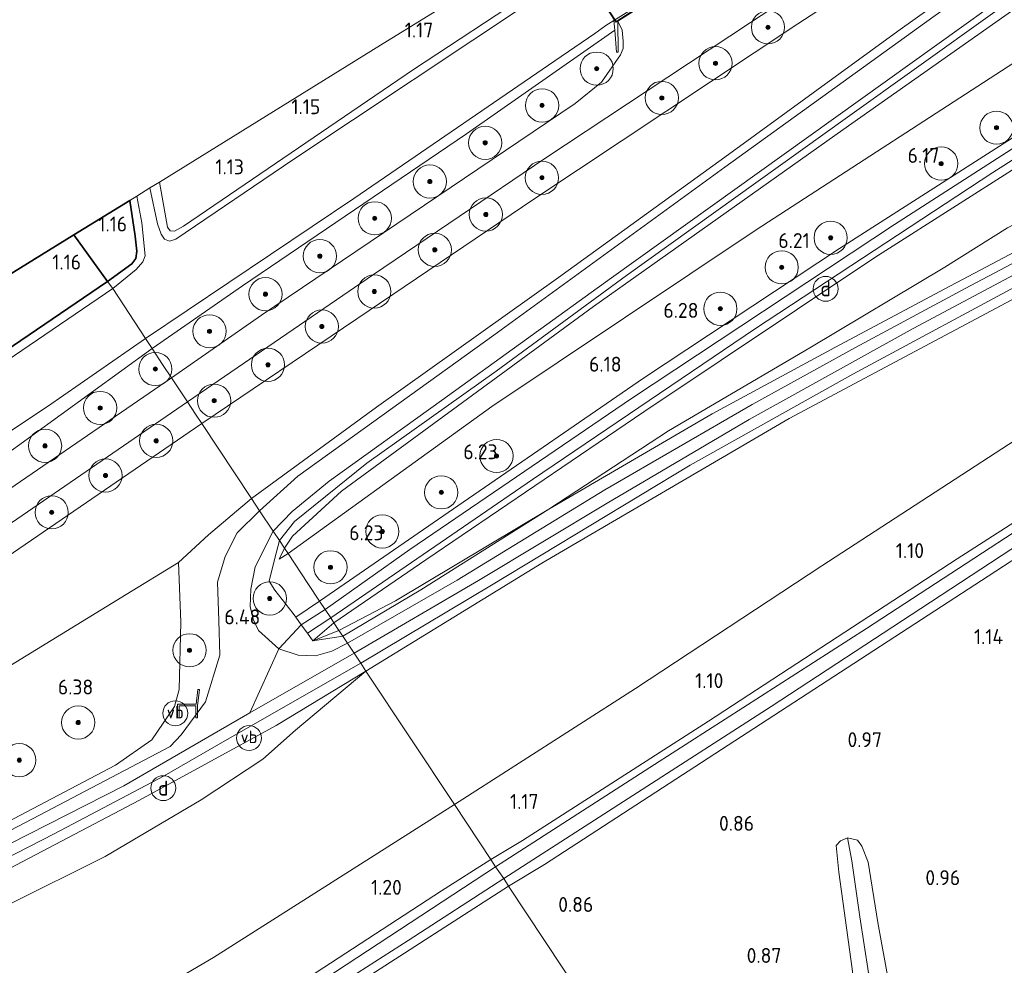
# Model space of a CAD drawing. Extents: x 130905 to 137824, y 412333 to 417928.
# Tile 192 of 256: x 134425 to 134544, y 415808 to 415922. Entities that reach past the tile are written whole.
import ezdxf
from ezdxf.enums import TextEntityAlignment as Align
from ezdxf.lldxf.tags import DXFTag

# ---------------------------------------------------------------- set-up
doc = ezdxf.new("R2010")
doc.units = 0
for name, color, linetype, lineweight in [('B-ME-GR-BOOM-S', 90, 'Continuous', 25), ('B-ME-GR-GRAS-GV', 60, 'Continuous', 13), ('B-ME-GW-OPHOGING_KRUIN-G', 90, 'Continuous', 18), ('B-ME-GW-TALUD_KRUIN-G', 90, 'Continuous', 18), ('B-ME-GW-TALUD_TEEN-G', 90, 'Continuous', 18), ('B-ME-IE-MEUBILAIR_DIJKPAAL-S', 7, 'Continuous', 25), ('B-ME-IE-MEUBILAIR_WEGMEUBILAIR-S', 7, 'Continuous', 25), ('B-ME-IE-TERREINAFSCHEIDING_DOORGANG-G', 210, 'Continuous', 18), ('B-ME-IE-TERREINAFSCHEIDING_KUNSTMATIG_HEKWERK-G', 20, 'IE-TERREINAFSCHEIDING-KUNSTMATIG', 18), ('B-ME-KG-GRENS_OPNAME-G', 210, 'KG-OPNAME', 18), ('B-ME-KW-KUNSTWERK_BRUG-GV', 170, 'Continuous', 18), ('B-ME-KW-KUNSTWERK_LANDHOOFD-GV', 170, 'Continuous', 18), ('B-ME-OG-BEBOUWING_KWEKERIJ-GV', 7, 'Continuous', 35), ('B-ME-OG-TERREIN_GROEN_TUIN_TUINBOUW-GV', 7, 'Continuous', 18), ('B-ME-OG-WATER_GREPPEL-G', 160, 'Continuous', 18), ('B-ME-OG-WATER_SLOOT-G', 120, 'Continuous', 18), ('B-ME-OG-WATER_SLOOT-GV', 120, 'Continuous', 18), ('B-ME-VH-ONVERHARD-GV', 252, 'Continuous', 18), ('B-ME-VH-VERHARDING_ASFALT-GV', 252, 'Continuous', 18), ('B-ME-VH-VERHARDING_HOUTSNIPPERS-GV', 252, 'Continuous', 18), ('B-ME-WH-WINTERBED-G', 150, 'WH-WINTERBED', 18), ('X-XX-AL-HOOGTELABEL-S', 7, 'Continuous', 25)]:
    doc.layers.add(name, color=color, linetype=linetype, lineweight=lineweight)
doc.styles.add('NLCS-ISO', font='NLCS-ISO.ttf')
doc.styles.add('NLCS-ISO-ANNOTATIVE-T18', font='NLCS-ISO.ttf', dxfattribs={"height": 1.8})
doc.styles.get("Standard").update_dxf_attribs({"font": 'arial.ttf'})
doc.linetypes.add('IE-TERREINAFSCHEIDING-KUNSTMATIG', pattern='A,4,[82,NLCS.SHX,S=0.75,R=90,X=0,Y=0],4,-2', length=10)
tags = doc.linetypes.add('KG-OPNAME', pattern='A,5.5,-2,["O",Standard,S=1.8,R=0,X=-0.5,Y=-0.9],-2,5.5,-2,[5,NLCS.SHX,S=0.75,R=0,X=0,Y=0],-2', length=19).pattern_tags.tags
tags[6] = DXFTag(74, 10)
tags = doc.linetypes.add('WH-WINTERBED', pattern='A,6,-3.5,["WB",Standard,S=1.8,R=0,X=-1.5,Y=-0.9],-3.5,6,-3.5,6,-3.5,6,-3.5,6,-3.5', length=51).pattern_tags.tags
tags[6] = DXFTag(74, 10)

# ---------------------------------------------------------------- blocks, each defined once
blk = doc.blocks.new('SAL-HOOGTELABEL-SO')
at = {"color": 0, "linetype": 'ByBlock', "lineweight": -2, "style": 'NLCS-ISO-ANNOTATIVE-T18'}
blk.add_attdef('HOOGTE', text='', height=1.8, dxfattribs=at).set_placement((2.79, 0), align=Align.RIGHT)
blk = doc.blocks.new('SGR-BOOM_01-SO')
at = {"linetype": 'ByBlock', "lineweight": 18}
h = blk.add_hatch(color=0, dxfattribs=at)
h.dxf.hatch_style = 1
edge = h.paths.add_edge_path()
edge.add_arc((0, 0), 0.25, 0, 360)
at = {"color": 0, "linetype": 'ByBlock', "lineweight": 18}
for radius in [2, 0.25]:
    blk.add_circle((0, 0), radius, dxfattribs=at)
blk = doc.blocks.new('SIE-WEG_ZITBANK-SO')
at = {"color": 0, "linetype": 'ByBlock', "lineweight": 18}
blk.add_lwpolyline([(-0.91, -1.63), (-0.91, -0.2), (1.09, -0.2), (1.09, -1.63), (1.29, -1.63), (1.29, -0.21), (1.54, 1.78), (1.33, 1.78), (1.11, 0), (-1.11, 0), (-1.11, -1.63)], close=True, dxfattribs=at)
blk = doc.blocks.new('SIE-DIJKPAAL-SO')
at = {"color": 0, "linetype": 'ByBlock', "lineweight": 18}
blk.add_circle((0, 0), 1.5, dxfattribs=at)
at = {"color": 0, "linetype": 'ByBlock', "lineweight": 18, "style": 'NLCS-ISO'}
blk.add_text('d', height=1.8, dxfattribs=at).set_placement((0, 0), align=Align.MIDDLE_CENTER)
blk = doc.blocks.new('SIE-WEG_PAAL_VERKEERSBORD-SO')
at = {"color": 0, "linetype": 'ByBlock', "lineweight": 18}
blk.add_circle((0, 0), 1.5, dxfattribs=at)
at = {"color": 0, "linetype": 'ByBlock', "lineweight": 18, "style": 'NLCS-ISO'}
blk.add_text('vb', height=1.5, dxfattribs=at).set_placement((0, 0.13), align=Align.MIDDLE_CENTER)

msp = doc.modelspace()

# ---------------------------------------------------------------- linework, layer by layer
at = {"layer": 'B-ME-GR-GRAS-GV'}
for points in [[(134468.071, 415875.326, 5.591), (134453.031, 415864.334, 5.984), (134447.049, 415873.362, 1.527), (134465.724, 415885.956, 1.626), (134487.149, 415900.465, 1.417), (134518.799, 415921.49, 1.555), (134536.215, 415932.839, 1.592), (134553.63, 415944.188, 1.629), (134581.938, 415962.338, 1.472), (134599.777, 415973.616, 1.518), (134601.567, 415970.491, 2.439), (134572.39, 415950.345, 3.176), (134551.53, 415935.374, 3.729), (134530.825, 415920.61, 4.226), (134510.464, 415905.743, 4.626), (134490.006, 415890.957, 5.148)], [(134487.972, 415856.542, 5.463), (134466.809, 415843.54, 6.008), (134466.181, 415844.488, 6.082), (134481.938, 415853.916, 5.7), (134505.842, 415868.343, 5.103), (134525.43, 415879.316, 4.72), (134547.051, 415890.962, 4.257), (134570.065, 415902.955, 3.661), (134593.873, 415915.208, 3.072), (134614.144, 415925.229, 2.576), (134626.743, 415931.138, 2.425), (134634.077, 415933.84, 2.389), (134643.083, 415936.001, 2.395), (134644.438, 415934.614, 2.381), (134643.424, 415934.522, 2.346), (134639.831, 415933.938, 2.406), (134627.177, 415929.552, 2.403), (134604.492, 415919.109, 2.727), (134577.027, 415905.237, 3.471), (134546.872, 415889.498, 4.205), (134517.738, 415873.947, 4.8)], [(134499.251, 415841.454, 1.229), (134477.458, 415827.467, 1.386), (134466.809, 415843.54, 6.008), (134487.972, 415856.542, 5.463), (134517.738, 415873.947, 4.8), (134546.872, 415889.498, 4.205), (134577.027, 415905.237, 3.471), (134604.492, 415919.109, 2.727), (134627.177, 415929.552, 2.403), (134639.831, 415933.938, 2.406), (134643.424, 415934.522, 2.346), (134635.924, 415930.644, 2.03), (134628.75, 415926.047, 1.505), (134617.314, 415918.525, 1.411), (134598.75, 415906.275, 1.424), (134569.37, 415886.836, 1.401), (134546.562, 415872.395, 1.601), (134521.678, 415856.205, 1.492)], [(134485.662, 415823.15, 0.921), (134481.845, 415820.846, 0.981), (134477.458, 415827.467, 1.386), (134499.251, 415841.454, 1.229), (134521.678, 415856.205, 1.492), (134546.562, 415872.395, 1.601), (134569.37, 415886.836, 1.401), (134598.75, 415906.275, 1.424), (134617.314, 415918.525, 1.411), (134628.75, 415926.047, 1.505), (134635.924, 415930.644, 2.03), (134643.424, 415934.522, 2.346), (134643.405, 415928.035, 1.695), (134641.102, 415926.631, 1.502), (134642.784, 415922.79, 1.349), (134643.016, 415921.784, 1.222), (134638.998, 415920.955, 1.145), (134631.046, 415916.837, 0.96), (134615.679, 415907.419, 0.958), (134591.254, 415891.418, 0.915), (134567.192, 415875.793, 0.878), (134537.997, 415857.047, 1.014), (134508.041, 415837.533, 0.973)], [(134451.952, 415889.947, 1.257), (134441.069, 415882.389, 1.232), (134440.258, 415883.613, 0.381), (134465.351, 415900.472, 0.381), (134489.561, 415917.045, 0.381), (134494.356, 415920.335, 0.381), (134495.69, 415921.297, 0.381), (134496.665, 415921.908, 0.381), (134496.762, 415920.733, 1.015), (134478.905, 415908.242, 1.281)], [(134497.756, 415918.524, 1.529), (134497.456, 415917.76, 1.304), (134495.171, 415914.468, 1.24), (134492.009, 415911.896, 1.272), (134485.208, 415907.338, 1.275), (134454.249, 415886.411, 1.314), (134443.408, 415878.858, 1.35), (134442.336, 415880.476, 1.358), (134441.069, 415882.389, 1.232), (134451.952, 415889.947, 1.257), (134478.905, 415908.242, 1.281), (134496.762, 415920.733, 1.015), (134496.979, 415918.076, 1.366), (134497.179, 415918.078, 1.366), (134497.148, 415921.792, 1.529), (134497.666, 415920.713, 1.529), (134497.792, 415919.389, 1.529)], [(134439.14, 415891.887, 0.381), (134436.322, 415889.599, 0.381), (134435.716, 415890.468, 0.873), (134438.615, 415892.6, 0.886), (134439.102, 415893.216, 0.895), (134439.239, 415894.129, 1.009), (134439.044, 415895.927, 0.878), (134438.382, 415900.235, 0.843), (134439.209, 415900.746, 0.381), (134439.827, 415897.538, 0.381), (134440.243, 415893.537, 0.381), (134439.965, 415892.822, 0.381)], [(134414.274, 415874.738, 0.381), (134407.493, 415869.929, 0.381), (134408.764, 415872.636, 1.655), (134408.312, 415872.849, 1.655), (134415.082, 415876.578, 1.043), (134421.461, 415880.769, 0.905), (134435.716, 415890.468, 0.873), (134436.322, 415889.599, 0.381), (134424.489, 415881.533, 0.381)], [(134473.423, 415853.33, 5.958), (134464.025, 415847.741, 6.174), (134463.552, 415848.456, 6.406), (134470.359, 415852.005, 6.2), (134488.815, 415863.06, 5.588)], [(134459.755, 415848.103, 6.427), (134460.411, 415847.174, 6.426), (134464.025, 415847.741, 6.174), (134464.576, 415846.909, 6.093), (134462.686, 415845.932, 6.299), (134460.733, 415845.387, 6.365), (134458.636, 415845.481, 6.398), (134456.31, 415846.245, 6.406), (134453.888, 415848.435, 6.393), (134453.231, 415849.789, 6.389), (134452.868, 415851.335, 6.359), (134452.948, 415853.423, 6.315), (134453.465, 415856.092, 6.288), (134455.632, 415860.409, 6.228), (134456.386, 415859.271, 6.18), (134455.808, 415856.982, 6.339), (134455.174, 415854.363, 6.416), (134455.852, 415853.296, 6.457), (134458.061, 415850.503, 6.431), (134458.381, 415850.05, 6.43), (134459.025, 415849.138, 6.429)], [(134457.007, 415858.333, 6.224), (134456.354, 415857.023, 6.473), (134457.431, 415857.693, 6.355), (134459.827, 415854.078, 6.438), (134461.223, 415851.971, 6.431), (134458.381, 415850.05, 6.43), (134458.061, 415850.503, 6.431), (134455.852, 415853.296, 6.457), (134455.174, 415854.363, 6.416), (134455.808, 415856.982, 6.339), (134456.386, 415859.271, 6.18)], [(134457.431, 415857.693, 6.355), (134456.354, 415857.023, 6.473), (134457.007, 415858.333, 6.224)], [(134462.944, 415849.373, 6.35), (134460.411, 415847.174, 6.426), (134459.755, 415848.103, 6.427), (134462.566, 415849.943, 6.395)], [(134463.552, 415848.456, 6.406), (134460.411, 415847.174, 6.426), (134462.944, 415849.373, 6.35)], [(134464.025, 415847.741, 6.174), (134460.411, 415847.174, 6.426), (134463.552, 415848.456, 6.406)], [(134534.074, 415758.908, -0.14), (134537.796, 415736.4, -0.14), (134536.221, 415738.778, 0.732), (134533.796, 415752.31, 0.693), (134530.709, 415768.517, 0.735), (134528.263, 415784.649, 0.767), (134526.372, 415797.422, 0.779), (134525.331, 415807.716, 0.922), (134523.729, 415819.328, 0.869), (134523.403, 415822.567, 0.827), (134523.949, 415823.104, 0.83), (134524.787, 415823.457, 0.851), (134525.307, 415820.706, 0.241), (134526.254, 415813.941, 0.119), (134527.313, 415807.23, -0.14), (134526.976, 415806.855, -0.14), (134526.897, 415805.875, -0.14), (134528.095, 415796.515, -0.14), (134532.216, 415771.472, -0.14)], [(134540.325, 415742.434, 0.843), (134542.831, 415728.802, 0.727), (134540.105, 415732.915, -0.14), (134535.702, 415757.431, -0.14), (134531.819, 415783.572, -0.14), (134527.813, 415806.301, -0.14), (134527.567, 415806.979, -0.14), (134527.313, 415807.23, -0.14), (134526.254, 415813.941, 0.119), (134525.307, 415820.706, 0.241), (134524.787, 415823.457, 0.851), (134525.992, 415823.171, 0.857), (134526.523, 415822.475, 0.872), (134527.255, 415820.542, 0.954), (134528.42, 415813.288, 1.053), (134532.317, 415791.934, 0.877), (134535.878, 415768.177, 0.772)], [(134428.627, 415786.203, -0.016), (134429.03, 415785.775, -0.016), (134429.856, 415786.115, -0.016), (134440.338, 415791.823, -0.016), (134451.896, 415798.527, -0.016), (134459.869, 415803.399, -0.016), (134471.91, 415811.098, -0.016), (134483.412, 415818.566, -0.016), (134483.961, 415817.652, 1.014), (134461.42, 415803.11, 1.026), (134437.867, 415789.184, 1.089), (134429.255, 415784.485, 1.107), (134427.809, 415785.636, 1.08), (134427.454, 415787.002, 1.104), (134442.628, 415796.062, 1.156), (134457.237, 415804.944, 1.145), (134475.903, 415817.072, 1.104), (134481.845, 415820.846, 0.981), (134482.415, 415819.986, -0.016), (134459.299, 415804.815, -0.016), (134444.191, 415795.522, -0.016), (134429.35, 415787.327, -0.016), (134428.953, 415787.067, -0.016), (134428.578, 415786.66, -0.016)]]:
    msp.add_polyline3d(points, close=True, dxfattribs=at)
for points in [[(134553.63, 415944.188, 1.629), (134536.215, 415932.839, 1.592), (134518.799, 415921.49, 1.555), (134487.149, 415900.465, 1.417), (134465.724, 415885.956, 1.626), (134447.049, 415873.362, 1.527), (134446.295, 415874.5, 1.422), (134445.331, 415875.957, 1.36), (134467.717, 415891.324, 1.371), (134488.363, 415905.267, 1.345), (134513.118, 415921.659, 1.341), (134533.299, 415934.929, 1.344), (134553.48, 415948.2, 1.347)], [(134566.099, 415944.336, 3.296), (134535.057, 415922.277, 4.005), (134510.019, 415904.239, 4.695), (134482.22, 415884.005, 5.376), (134458.608, 415867.012, 6.115), (134454.008, 415862.86, 6.228), (134453.031, 415864.334, 5.984), (134468.071, 415875.326, 5.591), (134490.006, 415890.957, 5.148), (134510.464, 415905.743, 4.626), (134530.825, 415920.61, 4.226), (134551.53, 415935.374, 3.729)], [(134560, 415935.399, 3.481), (134542.247, 415922.719, 3.953), (134524.495, 415910.04, 4.424), (134498.164, 415891.195, 5.044), (134482.505, 415879.682, 5.45), (134466.931, 415868.606, 5.924), (134458.209, 415861.575, 6.111), (134456.386, 415859.271, 6.18), (134455.632, 415860.409, 6.228), (134457.945, 415862.768, 6.142), (134462.393, 415866.437, 6.068), (134475.907, 415876.125, 5.595), (134496.389, 415890.907, 5.083), (134517.171, 415905.806, 4.549), (134544.715, 415925.572, 3.961)], [(134556.718, 415931.644, 3.527), (134524.225, 415908.734, 4.384), (134494.189, 415887.437, 5.206), (134463.861, 415865.226, 5.939), (134457.971, 415859.785, 6.166), (134457.007, 415858.333, 6.224), (134456.386, 415859.271, 6.18), (134458.209, 415861.575, 6.111), (134466.931, 415868.606, 5.924), (134482.505, 415879.682, 5.45), (134498.164, 415891.195, 5.044), (134524.495, 415910.04, 4.424), (134542.247, 415922.719, 3.953), (134560, 415935.399, 3.481)], [(134546.962, 415918.182, 5.8), (134513.803, 415896.7, 6.001), (134481.957, 415875.429, 6.202), (134457.431, 415857.693, 6.355), (134457.007, 415858.333, 6.224), (134457.971, 415859.785, 6.166), (134463.861, 415865.226, 5.939), (134494.189, 415887.437, 5.206), (134524.225, 415908.734, 4.384), (134556.718, 415931.644, 3.527)], [(134486.87, 415924.311, 0.381), (134458.015, 415905.126, 0.381), (134443.917, 415895.54, 0.381), (134443.152, 415895.305, 0.381), (134442.556, 415895.555, 0.381), (134442.155, 415896.141, 0.381), (134441.71, 415897.408, 0.381), (134440.803, 415901.732, 0.381), (134441.941, 415902.436, 0.95), (134442.908, 415897.007, 0.892), (134443.257, 415896.554, 0.914), (134443.769, 415896.535, 0.926), (134444.848, 415897.105, 0.97), (134472.514, 415915.998, 0.838), (134486.718, 415925.329, 0.932)], [(134560.23, 415913.816, 6.048), (134528.075, 415893.349, 6.018), (134500.273, 415874.778, 6.107), (134474.016, 415856.953, 6.333), (134462.944, 415849.373, 6.35), (134462.566, 415849.943, 6.395), (134486.85, 415866.608, 6.234), (134513.711, 415884.819, 6.167), (134542.26, 415903.597, 6.034), (134575.924, 415925.081, 6.125)], [(134550.535, 415911.531, 6.15), (134523.818, 415894.451, 6.135), (134500.229, 415878.802, 6.129), (134478.525, 415863.894, 6.385), (134461.223, 415851.971, 6.431), (134459.827, 415854.078, 6.438), (134457.431, 415857.693, 6.355), (134481.957, 415875.429, 6.202), (134513.803, 415896.7, 6.001), (134546.962, 415918.182, 5.8)], [(134544.041, 415896.909, 4.245), (134536.478, 415892.196, 4.448), (134520.233, 415882.461, 4.805), (134503.237, 415872.496, 5.225), (134488.815, 415863.06, 5.588), (134470.359, 415852.005, 6.2), (134463.552, 415848.456, 6.406), (134462.944, 415849.373, 6.35), (134474.016, 415856.953, 6.333), (134500.273, 415874.778, 6.107), (134528.075, 415893.349, 6.018), (134560.23, 415913.816, 6.048)], [(134555.55, 415898.393, 4.034), (134538.952, 415889.622, 4.419), (134525.757, 415882.531, 4.706), (134513.322, 415875.657, 4.96), (134495.547, 415865.377, 5.334), (134477.793, 415854.5, 5.773), (134464.576, 415846.909, 6.093), (134464.025, 415847.741, 6.174), (134473.423, 415853.33, 5.958), (134488.815, 415863.06, 5.588), (134508.483, 415874.508, 5.091), (134523.264, 415882.518, 4.702), (134537.182, 415889.929, 4.38), (134557.097, 415900.446, 3.909)], [(134557.097, 415900.446, 3.909), (134537.182, 415889.929, 4.38), (134523.264, 415882.518, 4.702), (134508.483, 415874.508, 5.091), (134488.815, 415863.06, 5.588), (134503.237, 415872.496, 5.225), (134520.233, 415882.461, 4.805), (134536.478, 415892.196, 4.448), (134544.041, 415896.909, 4.245)], [(134341.178, 415814.513, 0.381), (134349.076, 415820.365, 0.381), (134358.197, 415826.437, 0.381), (134363.22, 415829.864, 0.381), (134371.146, 415835.363, 0.381), (134380.794, 415842.281, 0.381), (134393.745, 415851.321, 0.381), (134404.301, 415858.816, 0.381), (134420.157, 415869.927, 0.381), (134428.46, 415875.409, 0.381), (134440.258, 415883.613, 0.381), (134441.069, 415882.389, 1.232), (134415.49, 415863.835, 1.63), (134415.459, 415864.334, 1.63), (134412.693, 415864.164, 0.381), (134405.993, 415859.779, 0.381), (134404.529, 415856.69, 1.618), (134404.981, 415856.476, 1.618), (134394.75, 415849.819, 1.462), (134377.299, 415837.375, 1.416), (134360.426, 415825.33, 1.528), (134348.544, 415817.102, 1.612), (134338.299, 415810.22, 1.559)], [(134415.49, 415863.835, 1.63), (134441.069, 415882.389, 1.232), (134442.336, 415880.476, 1.358), (134443.408, 415878.858, 1.35), (134422.476, 415864.523, 1.303)], [(134335.321, 415800.094, 1.539), (134357.989, 415815.979, 1.571), (134386.256, 415835.428, 1.502), (134402.922, 415846.876, 1.471), (134419.589, 415858.324, 1.44), (134445.331, 415875.957, 1.36), (134446.295, 415874.5, 1.422), (134447.049, 415873.362, 1.527), (134419.875, 415854.776, 1.615), (134402.946, 415843.04, 1.653), (134386.017, 415831.305, 1.691), (134358.361, 415812.109, 1.827), (134328.628, 415791.279, 1.821)], [(134553.971, 415866.2, -0.016), (134527.052, 415848.667, -0.016), (134501.545, 415832.296, -0.016), (134482.415, 415819.986, -0.016), (134481.845, 415820.846, 0.981), (134485.662, 415823.15, 0.921), (134508.041, 415837.533, 0.973), (134537.997, 415857.047, 1.014), (134567.192, 415875.793, 0.878)], [(134328.628, 415791.279, 1.821), (134358.361, 415812.109, 1.827), (134386.017, 415831.305, 1.691), (134402.946, 415843.04, 1.653), (134419.875, 415854.776, 1.615), (134447.049, 415873.362, 1.527), (134453.031, 415864.334, 5.984), (134447.845, 415859.949, 6.479), (134444.235, 415856.618, 6.508), (134437.929, 415852.787, 6.487), (134424.131, 415844.305, 6.434), (134409.623, 415834.435, 6.372), (134387.629, 415819.561, 6.376), (134374.598, 415810.621, 6.358), (134357.053, 415797.967, 6.465)], [(134568.806, 415872.623, 1.069), (134541.723, 415854.983, 0.984), (134515.916, 415838.203, 1.085), (134488.309, 415820.241, 1.052), (134483.961, 415817.652, 1.014), (134483.412, 415818.566, -0.016), (134515.596, 415839.279, -0.016), (134533.625, 415851.1, -0.016), (134551.655, 415862.92, -0.016)], [(134536.221, 415738.778, 0.732), (134483.961, 415817.652, 1.014), (134488.309, 415820.241, 1.052), (134515.916, 415838.203, 1.085), (134541.723, 415854.983, 0.984), (134568.806, 415872.623, 1.069)], [(134379.584, 415802.597, 6.599), (134394.658, 415810.257, 6.7), (134418.259, 415822.549, 6.575), (134436.659, 415832.222, 6.626), (134441.025, 415835.253, 6.624), (134443.773, 415839.292, 6.655), (134444.339, 415841.343, 6.662), (134444.529, 415849.443, 6.7), (134444.235, 415856.618, 6.508), (134447.845, 415859.949, 6.479), (134453.031, 415864.334, 5.984), (134454.008, 415862.86, 6.228), (134451.315, 415860.186, 6.403), (134449.861, 415857.345, 6.419), (134448.957, 415854.274, 6.457), (134449.11, 415849.652, 6.505), (134449.204, 415845.474, 6.541), (134447.499, 415839.844, 6.54), (134444.571, 415835.889, 6.567), (134443.25, 415834.478, 6.551), (134427.517, 415826.202, 6.499), (134408.899, 415816.498, 6.545), (134392.855, 415808.313, 6.595), (134374.252, 415798.618, 6.6)], [(134357.053, 415797.967, 6.465), (134374.598, 415810.621, 6.358), (134387.629, 415819.561, 6.376), (134409.623, 415834.435, 6.372), (134424.131, 415844.305, 6.434), (134437.929, 415852.787, 6.487), (134444.235, 415856.618, 6.508), (134444.529, 415849.443, 6.7), (134444.339, 415841.343, 6.662), (134443.773, 415839.292, 6.655), (134441.025, 415835.253, 6.624), (134436.659, 415832.222, 6.626), (134418.259, 415822.549, 6.575), (134394.658, 415810.257, 6.7), (134379.584, 415802.597, 6.599)], [(134397.179, 415807.514, 6.444), (134429.259, 415823.962, 6.463), (134442.499, 415830.919, 6.52), (134450.095, 415835.31, 6.479), (134466.181, 415844.488, 6.082), (134466.809, 415843.54, 6.008), (134456.017, 415837.005, 6.271), (134439.539, 415828.023, 6.426), (134419.22, 415817.321, 6.502), (134402.59, 415808.877, 6.49), (134390.779, 415802.652, 6.437)], [(134390.779, 415802.652, 6.437), (134402.59, 415808.877, 6.49), (134419.22, 415817.321, 6.502), (134439.539, 415828.023, 6.426), (134456.017, 415837.005, 6.271), (134466.809, 415843.54, 6.008), (134458.339, 415836.43, 6.042), (134454.398, 415832.928, 5.83), (134446.97, 415828.037, 5.917), (134435.434, 415821.229, 5.88), (134423.8, 415815.449, 6.055), (134413.003, 415809.985, 5.917), (134405.057, 415806.116, 5.955)], [(134405.057, 415806.116, 5.955), (134413.003, 415809.985, 5.917), (134423.8, 415815.449, 6.055), (134435.434, 415821.229, 5.88), (134446.97, 415828.037, 5.917), (134454.398, 415832.928, 5.83), (134458.339, 415836.43, 6.042), (134466.809, 415843.54, 6.008), (134477.458, 415827.467, 1.386), (134448.46, 415809.07, 1.681), (134423.146, 415794.18, 1.357)], [(134423.146, 415794.18, 1.357), (134448.46, 415809.07, 1.681), (134477.458, 415827.467, 1.386), (134481.845, 415820.846, 0.981), (134475.903, 415817.072, 1.104), (134457.237, 415804.944, 1.145)], [(134532.317, 415791.934, 0.877), (134528.42, 415813.288, 1.053), (134527.255, 415820.542, 0.954), (134526.523, 415822.475, 0.872), (134525.992, 415823.171, 0.857), (134524.787, 415823.457, 0.851), (134523.949, 415823.104, 0.83), (134523.403, 415822.567, 0.827), (134523.729, 415819.328, 0.869), (134525.331, 415807.716, 0.922)], [(134461.42, 415803.11, 1.026), (134483.961, 415817.652, 1.014), (134536.221, 415738.778, 0.732)]]:
    msp.add_polyline3d(points, dxfattribs=at)
at = {"layer": 'B-ME-GW-OPHOGING_KRUIN-G'}
for points in [[(134465.381, 415845.695, 6.087), (134480.348, 415854.467, 5.673), (134495.833, 415863.762, 5.285), (134512.938, 415873.863, 4.86), (134532.688, 415884.81, 4.535), (134557.098, 415897.822, 3.973)], [(134452.845, 415838.534, 6.509), (134465.381, 415845.695, 6.087)]]:
    msp.add_polyline3d(points, dxfattribs=at)
at = {"layer": 'B-ME-GW-TALUD_KRUIN-G'}
for points in [[(134772.002, 416068.595, 6.382), (134755.942, 416058.948, 6.106), (134737.272, 416045.265, 5.985), (134718.713, 416031.409, 6.151), (134706.688, 416022.237, 6.217), (134698.187, 416015.604, 5.847), (134694.413, 416013.273, 5.835), (134692.673, 416011.79, 5.935), (134689.439, 416006.976, 5.988), (134687.114, 416004.745, 5.967), (134653.36, 415985.05, 5.988), (134625.647, 415968.372, 5.833), (134603.432, 415954.049, 5.802), (134581.218, 415939.726, 5.77), (134564.09, 415928.954, 5.785), (134546.962, 415918.182, 5.8), (134513.803, 415896.7, 6.001), (134481.957, 415875.429, 6.202), (134457.431, 415857.693, 6.355)], [(134462.944, 415849.373, 6.35), (134474.016, 415856.953, 6.333), (134500.273, 415874.778, 6.107), (134528.075, 415893.349, 6.018), (134560.23, 415913.816, 6.048), (134593.037, 415935.102, 6.082), (134625.642, 415955.659, 6.024), (134649.533, 415971.134, 6.045), (134672.185, 415983.688, 5.832), (134685.957, 415990.517, 5.637), (134697.765, 415997.782, 5.601), (134706.814, 416003.479, 5.618), (134713.316, 416007.72, 5.632), (134717.911, 416010.404, 5.644), (134719.72, 416010.913, 5.619), (134722.152, 416011.091, 5.586), (134727.326, 416011.144, 5.344), (134734.982, 416010.914, 4.107), (134744.234, 416010.651, 3.068), (134745.912, 416010.247, 2.75)], [(134453.031, 415864.334, 5.984), (134468.071, 415875.326, 5.591), (134490.006, 415890.957, 5.148), (134510.464, 415905.743, 4.626), (134530.825, 415920.61, 4.226), (134551.53, 415935.374, 3.729), (134572.39, 415950.345, 3.176), (134601.567, 415970.491, 2.439)], [(134466.809, 415843.54, 6.008), (134487.972, 415856.542, 5.463), (134517.738, 415873.947, 4.8), (134546.872, 415889.498, 4.205), (134577.027, 415905.237, 3.471), (134604.492, 415919.109, 2.727), (134627.177, 415929.552, 2.403), (134639.831, 415933.938, 2.406), (134643.424, 415934.522, 2.346)], [(134444.235, 415856.618, 6.508), (134447.845, 415859.949, 6.479), (134453.031, 415864.334, 5.984)], [(134457.431, 415857.693, 6.355), (134456.354, 415857.023, 6.473)], [(134444.235, 415856.618, 6.508), (134437.929, 415852.787, 6.487), (134424.131, 415844.305, 6.434), (134409.623, 415834.435, 6.372), (134387.629, 415819.561, 6.376), (134374.598, 415810.621, 6.358), (134357.053, 415797.967, 6.465), (134332.943, 415780.76, 6.484), (134307.063, 415763.273, 6.464), (134280.193, 415745.843, 5.715), (134249.547, 415725.742, 4.826), (134222.997, 415708.595, 4.271), (134195.58, 415690.806, 3.678), (134163.607, 415669.376, 2.833), (134145.868, 415655.76, 2.743), (134145.173, 415655.282, 2.69)], [(134460.411, 415847.174, 6.426), (134462.944, 415849.373, 6.35)], [(134466.809, 415843.54, 6.008), (134458.339, 415836.43, 6.042)], [(134374.83, 415787.933, 6.366), (134379.877, 415790.722, 6.241), (134385.73, 415794.067, 6.216), (134391.033, 415797.912, 6.079), (134396.662, 415801.489, 6.054), (134405.057, 415806.116, 5.955), (134413.003, 415809.985, 5.917), (134423.8, 415815.449, 6.055), (134435.434, 415821.229, 5.88), (134446.97, 415828.037, 5.917), (134454.398, 415832.928, 5.83), (134458.339, 415836.43, 6.042)]]:
    msp.add_polyline3d(points, dxfattribs=at)
at = {"layer": 'B-ME-GW-TALUD_TEEN-G'}
for points in [[(134457.007, 415858.333, 6.224), (134457.971, 415859.785, 6.166), (134463.861, 415865.226, 5.939), (134494.189, 415887.437, 5.206), (134524.225, 415908.734, 4.384), (134556.718, 415931.644, 3.527), (134586.848, 415952.709, 2.96), (134616.438, 415972.694, 2.324), (134639.202, 415988.089, 1.878), (134658.61, 416000.584, 1.491), (134674.343, 416010.512, 1.64), (134682.942, 416016.365, 1.504), (134685.017, 416017.822, 1.486), (134686.37, 416018.532, 1.385)], [(134703.119, 415990.006, 2.154), (134695.34, 415984.163, 2.256), (134688.779, 415979.708, 2.331), (134680.623, 415974.229, 2.475), (134670.216, 415968.126, 2.5), (134646.299, 415950.991, 2.385), (134637.332, 415944.89, 2.304), (134635.416, 415943.693, 2.182), (134630.161, 415940.683, 2.228), (134604.005, 415927.979, 2.888), (134582.385, 415916.352, 3.161), (134557.619, 415904.025, 3.933), (134544.041, 415896.909, 4.245), (134536.478, 415892.196, 4.448), (134520.233, 415882.461, 4.805), (134503.237, 415872.496, 5.225), (134488.815, 415863.06, 5.588), (134473.423, 415853.33, 5.958), (134464.025, 415847.741, 6.174)], [(134447.049, 415873.362, 1.527), (134465.724, 415885.956, 1.626), (134487.149, 415900.465, 1.417), (134518.799, 415921.49, 1.555), (134536.215, 415932.839, 1.592), (134553.63, 415944.188, 1.629), (134581.938, 415962.338, 1.472), (134599.777, 415973.616, 1.518)], [(134628.75, 415926.047, 1.505), (134617.314, 415918.525, 1.411), (134598.75, 415906.275, 1.424), (134569.37, 415886.836, 1.401), (134546.562, 415872.395, 1.601), (134521.678, 415856.205, 1.492), (134499.251, 415841.454, 1.229), (134477.458, 415827.467, 1.386)], [(134144.045, 415658.698, 1.862), (134151.72, 415664.441, 1.859), (134181.416, 415686.129, 1.878), (134211.132, 415707.737, 1.881), (134242.304, 415730.295, 1.801), (134272.938, 415751.863, 1.786), (134301.327, 415772.022, 1.8), (134328.628, 415791.279, 1.821), (134358.361, 415812.109, 1.827), (134386.017, 415831.305, 1.691), (134402.946, 415843.04, 1.653), (134419.875, 415854.776, 1.615), (134447.049, 415873.362, 1.527)], [(134456.354, 415857.023, 6.473), (134457.007, 415858.333, 6.224)], [(134464.025, 415847.741, 6.174), (134460.411, 415847.174, 6.426)], [(134477.458, 415827.467, 1.386), (134448.46, 415809.07, 1.681), (134423.146, 415794.18, 1.357), (134396.759, 415779.233, 1.52), (134374.563, 415765.697, 1.531), (134351.404, 415749.344, 1.599)]]:
    msp.add_polyline3d(points, dxfattribs=at)
at = {"layer": 'B-ME-IE-TERREINAFSCHEIDING_DOORGANG-G'}
msp.add_polyline3d([(134460.411, 415847.174, 6.426), (134459.755, 415848.103, 6.427), (134459.025, 415849.138, 6.429), (134458.381, 415850.05, 6.43), (134458.061, 415850.503, 6.431)], dxfattribs=at)
at = {"layer": 'B-ME-IE-TERREINAFSCHEIDING_KUNSTMATIG_HEKWERK-G'}
for points in [[(134456.386, 415859.271, 6.18), (134458.209, 415861.575, 6.111), (134466.931, 415868.606, 5.924), (134482.505, 415879.682, 5.45), (134498.164, 415891.195, 5.044), (134524.495, 415910.04, 4.424), (134542.247, 415922.719, 3.953), (134560, 415935.399, 3.481), (134581.826, 415950.642, 3.024), (134603.653, 415965.885, 2.566), (134623.848, 415979.84, 2.007), (134636.945, 415989.27, 1.778), (134645.223, 415995.896, 1.716), (134654.386, 416003.9, 1.597), (134664.587, 416014.059, 1.597), (134672.456, 416021.043, 1.559), (134675.826, 416023.65, 1.498), (134679.922, 416026.493, 1.518)], [(134685.208, 415924.776, 2.271), (134681.543, 415928.277, 2.349), (134679.088, 415930.42, 2.375), (134674.958, 415933.798, 2.379), (134671.439, 415935.985, 2.362), (134666.864, 415938.051, 2.355), (134661.782, 415939.648, 2.37), (134656.609, 415940.596, 2.37), (134650.677, 415941.263, 2.309), (134644.068, 415941.242, 2.259), (134640.873, 415940.757, 2.237), (134638.139, 415940.245, 2.226), (134632.999, 415938.45, 2.316), (134624.146, 415934.621, 2.375), (134606.993, 415926.109, 2.69), (134591.056, 415918.079, 3.009), (134573.507, 415909.027, 3.432), (134557.097, 415900.446, 3.909), (134537.182, 415889.929, 4.38), (134523.264, 415882.518, 4.702), (134508.483, 415874.508, 5.091), (134488.815, 415863.06, 5.588), (134470.359, 415852.005, 6.2), (134463.552, 415848.456, 6.406)], [(134458.061, 415850.503, 6.431), (134455.852, 415853.296, 6.457), (134455.174, 415854.363, 6.416), (134455.808, 415856.982, 6.339), (134456.386, 415859.271, 6.18)], [(134444.235, 415856.618, 6.508), (134444.529, 415849.443, 6.7), (134444.339, 415841.343, 6.662), (134443.773, 415839.292, 6.655), (134441.025, 415835.253, 6.624), (134436.659, 415832.222, 6.626), (134418.259, 415822.549, 6.575), (134394.658, 415810.257, 6.7), (134379.584, 415802.597, 6.599), (134360.399, 415792.605, 6.613), (134343.905, 415783.474, 6.611), (134329.835, 415775.029, 6.591), (134311.306, 415763.557, 6.615), (134307.197, 415760.917, 6.543)], [(134460.411, 415847.174, 6.426), (134463.552, 415848.456, 6.406)], [(134466.809, 415843.54, 6.008), (134456.017, 415837.005, 6.271), (134439.539, 415828.023, 6.426)], [(134380.397, 415791.881, 6.356), (134382.943, 415793.696, 6.365), (134385.391, 415795.342, 6.371), (134388.28, 415800.975, 6.5), (134390.779, 415802.652, 6.437), (134402.59, 415808.877, 6.49), (134419.22, 415817.321, 6.502), (134439.539, 415828.023, 6.426)]]:
    msp.add_polyline3d(points, dxfattribs=at)
at = {"layer": 'B-ME-KG-GRENS_OPNAME-G'}
for points in [[(134561.603, 415976.434, 0.725), (134528.397, 415955.899, 1.123), (134495.166, 415935.354, 1.564), (134495.084, 415935.298, 1.564), (134468.566, 415918.9, 1.235), (134441.941, 415902.436, 0.95), (134440.803, 415901.732, 0.381), (134439.209, 415900.746, 0.381), (134438.382, 415900.235, 0.843), (134431.654, 415896.075, 1.036)], [(134431.654, 415896.075, 1.036), (134357.714, 415850.35, 1.089), (134346.303, 415841.881, 0.828), (134345.655, 415841.4, 0.381), (134343.819, 415840.038, 0.381), (134343.05, 415839.467, 0.972), (134339.517, 415836.845, 1.013), (134307.439, 415813.037, 1.007), (134291.377, 415801.116, 1.098), (134236.31, 415760.246, 1.288), (134205.803, 415737.604, 1.225), (134201.645, 415734.519, 1.215), (134193.672, 415728.601, 1.184), (134141.318, 415689.817, 1.513), (134136.911, 415686.552, 1.523), (134129.112, 415680.774, 1.17), (134127.889, 415679.868, 0.381)]]:
    msp.add_polyline3d(points, dxfattribs=at)
at = {"layer": 'B-ME-KW-KUNSTWERK_BRUG-GV'}
msp.add_polyline3d([(134501.92, 415924.949, 1.748), (134496.904, 415921.694, 1.517), (134492.328, 415928.708, 1.536), (134497.276, 415932.016, 1.65)], close=True, dxfattribs=at)
at = {"layer": 'B-ME-KW-KUNSTWERK_LANDHOOFD-GV'}
msp.add_polyline3d([(134501.828, 415925.147, 0.381), (134503.284, 415924.523, 1.294), (134505.418, 415923.608, 1.399), (134505.349, 415923.421, 1.399), (134501.714, 415924.756, 1.736), (134497.148, 415921.792, 1.529), (134497.179, 415918.078, 1.366), (134496.979, 415918.076, 1.366), (134496.762, 415920.733, 1.015), (134496.665, 415921.908, 0.381)], close=True, dxfattribs=at)
at = {"layer": 'B-ME-OG-BEBOUWING_KWEKERIJ-GV'}
for points in [[(134438.615, 415892.6, 0.886), (134435.716, 415890.468, 0.873), (134431.654, 415896.075, 1.036), (134438.382, 415900.235, 0.843), (134439.044, 415895.927, 0.878), (134439.239, 415894.129, 1.009), (134439.102, 415893.216, 0.895)], [(134407.096, 415870.26, 1.73), (134401.668, 415866.384, 1.73), (134400.005, 415866.433, 1.668), (134397.226, 415865.043, 1.543), (134387.788, 415857.881, 0.897), (134376.618, 415849.784, 0.863), (134358.581, 415837.144, 0.863), (134351.471, 415832.525, 0.885), (134349.395, 415831.689, 0.859), (134348.923, 415831.864, 0.817), (134348.389, 415832.647, 0.813), (134347.654, 415835.146, 0.84), (134346.303, 415841.881, 0.828), (134357.714, 415850.35, 1.089), (134431.654, 415896.075, 1.036), (134435.716, 415890.468, 0.873), (134421.461, 415880.769, 0.905), (134415.082, 415876.578, 1.043), (134408.312, 415872.849, 1.655)]]:
    msp.add_polyline3d(points, close=True, dxfattribs=at)
at = {"layer": 'B-ME-OG-TERREIN_GROEN_TUIN_TUINBOUW-GV'}
msp.add_polyline3d([(134497.29, 415932.086, 1.65), (134492.26, 415928.722, 1.537), (134491.79, 415929.418, 1.537), (134491.707, 415929.362, 1.537), (134492.232, 415928.583, 0.774), (134490.277, 415927.456, 0.914), (134486.718, 415925.329, 0.932), (134472.514, 415915.998, 0.838), (134444.848, 415897.105, 0.97), (134443.769, 415896.535, 0.926), (134443.257, 415896.554, 0.914), (134442.908, 415897.007, 0.892), (134441.941, 415902.436, 0.95), (134468.566, 415918.9, 1.235), (134495.084, 415935.298, 1.564)], close=True, dxfattribs=at)
at = {"layer": 'B-ME-OG-WATER_GREPPEL-G'}
msp.add_polyline3d([(134525.307, 415820.706, 0.241), (134526.254, 415813.941, 0.119), (134527.313, 415807.23, -0.14)], dxfattribs=at)
at = {"layer": 'B-ME-OG-WATER_SLOOT-G'}
for points in [[(134441.941, 415902.436, 0.95), (134442.908, 415897.007, 0.892), (134443.257, 415896.554, 0.914), (134443.769, 415896.535, 0.926), (134444.848, 415897.105, 0.97), (134472.514, 415915.998, 0.838), (134486.718, 415925.329, 0.932), (134490.277, 415927.456, 0.914), (134492.232, 415928.583, 0.774)], [(134483.961, 415817.652, 1.014), (134488.309, 415820.241, 1.052), (134515.916, 415838.203, 1.085), (134541.723, 415854.983, 0.984), (134568.806, 415872.623, 1.069), (134594.17, 415889.298, 1.026), (134616.652, 415903.992, 1.002), (134631.123, 415913.292, 1.017), (134638.683, 415916.652, 1.049), (134641.223, 415917.933, 1.046), (134642.59, 415920.442, 1.092), (134643.016, 415921.784, 1.222), (134638.998, 415920.955, 1.145), (134631.046, 415916.837, 0.96), (134615.679, 415907.419, 0.958), (134591.254, 415891.418, 0.915), (134567.192, 415875.793, 0.878), (134537.997, 415857.047, 1.014), (134508.041, 415837.533, 0.973), (134485.662, 415823.15, 0.921), (134481.845, 415820.846, 0.981)], [(134441.069, 415882.389, 1.232), (134451.952, 415889.947, 1.257), (134478.905, 415908.242, 1.281), (134496.762, 415920.733, 1.015)], [(134438.382, 415900.235, 0.843), (134439.044, 415895.927, 0.878), (134439.239, 415894.129, 1.009), (134439.102, 415893.216, 0.895), (134438.615, 415892.6, 0.886), (134435.716, 415890.468, 0.873)], [(134435.716, 415890.468, 0.873), (134421.461, 415880.769, 0.905)], [(134415.49, 415863.835, 1.63), (134441.069, 415882.389, 1.232)], [(134536.221, 415738.778, 0.732), (134533.796, 415752.31, 0.693), (134530.709, 415768.517, 0.735), (134528.263, 415784.649, 0.767), (134526.372, 415797.422, 0.779), (134525.331, 415807.716, 0.922), (134523.729, 415819.328, 0.869), (134523.403, 415822.567, 0.827), (134523.949, 415823.104, 0.83), (134524.787, 415823.457, 0.851)], [(134524.787, 415823.457, 0.851), (134525.992, 415823.171, 0.857), (134526.523, 415822.475, 0.872), (134527.255, 415820.542, 0.954), (134528.42, 415813.288, 1.053), (134532.317, 415791.934, 0.877), (134535.878, 415768.177, 0.772), (134540.325, 415742.434, 0.843), (134542.831, 415728.802, 0.727)], [(134429.255, 415784.485, 1.107), (134427.809, 415785.636, 1.08), (134427.454, 415787.002, 1.104), (134442.628, 415796.062, 1.156), (134457.237, 415804.944, 1.145), (134475.903, 415817.072, 1.104), (134481.845, 415820.846, 0.981)], [(134483.961, 415817.652, 1.014), (134461.42, 415803.11, 1.026), (134437.867, 415789.184, 1.089), (134429.255, 415784.485, 1.107)]]:
    msp.add_polyline3d(points, dxfattribs=at)
at = {"layer": 'B-ME-OG-WATER_SLOOT-GV'}
for points in [[(134501.828, 415925.147, 0.381), (134496.665, 415921.908, 0.381), (134495.69, 415921.297, 0.381), (134494.356, 415920.335, 0.381), (134489.561, 415917.045, 0.381), (134465.351, 415900.472, 0.381), (134440.258, 415883.613, 0.381), (134436.322, 415889.599, 0.381), (134439.14, 415891.887, 0.381), (134439.965, 415892.822, 0.381), (134440.243, 415893.537, 0.381), (134439.827, 415897.538, 0.381), (134439.209, 415900.746, 0.381), (134440.803, 415901.732, 0.381), (134441.71, 415897.408, 0.381), (134442.155, 415896.141, 0.381), (134442.556, 415895.555, 0.381), (134443.152, 415895.305, 0.381), (134443.917, 415895.54, 0.381), (134458.015, 415905.126, 0.381), (134486.87, 415924.311, 0.381)], [(134424.489, 415881.533, 0.381), (134436.322, 415889.599, 0.381), (134440.258, 415883.613, 0.381), (134428.46, 415875.409, 0.381), (134420.157, 415869.927, 0.381)], [(134551.655, 415862.92, -0.016), (134533.625, 415851.1, -0.016), (134515.596, 415839.279, -0.016), (134483.412, 415818.566, -0.016), (134482.415, 415819.986, -0.016), (134501.545, 415832.296, -0.016), (134527.052, 415848.667, -0.016), (134553.971, 415866.2, -0.016)]]:
    msp.add_polyline3d(points, dxfattribs=at)
msp.add_polyline3d([(134429.856, 415786.115, -0.016), (134429.03, 415785.775, -0.016), (134428.627, 415786.203, -0.016), (134428.578, 415786.66, -0.016), (134428.953, 415787.067, -0.016), (134429.35, 415787.327, -0.016), (134444.191, 415795.522, -0.016), (134459.299, 415804.815, -0.016), (134482.415, 415819.986, -0.016), (134483.412, 415818.566, -0.016), (134471.91, 415811.098, -0.016), (134459.869, 415803.399, -0.016), (134451.896, 415798.527, -0.016), (134440.338, 415791.823, -0.016)], close=True, dxfattribs=at)
at = {"layer": 'B-ME-VH-ONVERHARD-GV'}
msp.add_polyline3d([(134575.924, 415925.081, 6.125), (134542.26, 415903.597, 6.034), (134513.711, 415884.819, 6.167), (134486.85, 415866.608, 6.234), (134462.566, 415849.943, 6.395), (134461.884, 415850.974, 6.413), (134461.223, 415851.971, 6.431), (134478.525, 415863.894, 6.385), (134500.229, 415878.802, 6.129), (134523.818, 415894.451, 6.135), (134550.535, 415911.531, 6.15)], dxfattribs=at)
msp.add_polyline3d([(134462.566, 415849.943, 6.395), (134459.755, 415848.103, 6.427), (134459.025, 415849.138, 6.429), (134458.381, 415850.05, 6.43), (134461.223, 415851.971, 6.431), (134461.884, 415850.974, 6.413)], close=True, dxfattribs=at)
at = {"layer": 'B-ME-VH-VERHARDING_ASFALT-GV'}
for points in [[(134544.715, 415925.572, 3.961), (134517.171, 415905.806, 4.549), (134496.389, 415890.907, 5.083), (134475.907, 415876.125, 5.595), (134462.393, 415866.437, 6.068), (134457.945, 415862.768, 6.142), (134455.632, 415860.409, 6.228), (134454.008, 415862.86, 6.228), (134458.608, 415867.012, 6.115), (134482.22, 415884.005, 5.376), (134510.019, 415904.239, 4.695), (134535.057, 415922.277, 4.005), (134566.099, 415944.336, 3.296)], [(134533.299, 415934.929, 1.344), (134513.118, 415921.659, 1.341), (134488.363, 415905.267, 1.345), (134467.717, 415891.324, 1.371), (134445.331, 415875.957, 1.36), (134443.408, 415878.858, 1.35), (134454.249, 415886.411, 1.314), (134485.208, 415907.338, 1.275), (134492.009, 415911.896, 1.272), (134495.171, 415914.468, 1.24), (134497.456, 415917.76, 1.304), (134497.756, 415918.524, 1.529), (134497.792, 415919.389, 1.529), (134497.666, 415920.713, 1.529), (134497.148, 415921.792, 1.529), (134501.714, 415924.756, 1.736)], [(134547.051, 415890.962, 4.257), (134525.43, 415879.316, 4.72), (134505.842, 415868.343, 5.103), (134481.938, 415853.916, 5.7), (134466.181, 415844.488, 6.082), (134465.381, 415845.695, 6.087), (134464.576, 415846.909, 6.093), (134477.793, 415854.5, 5.773), (134495.547, 415865.377, 5.334), (134513.322, 415875.657, 4.96), (134525.757, 415882.531, 4.706), (134538.952, 415889.622, 4.419), (134555.55, 415898.393, 4.034)], [(134326.625, 415798.342, 1.407), (134344.884, 415811.348, 1.414), (134361.851, 415822.977, 1.411), (134378.818, 415834.606, 1.409), (134395.786, 415846.235, 1.406), (134403.03, 415851.2, 1.433), (134412.753, 415857.864, 1.403), (134422.476, 415864.523, 1.303), (134443.408, 415878.858, 1.35), (134445.331, 415875.957, 1.36), (134419.589, 415858.324, 1.44), (134402.922, 415846.876, 1.471), (134386.256, 415835.428, 1.502), (134357.989, 415815.979, 1.571), (134335.321, 415800.094, 1.539)], [(134408.899, 415816.498, 6.545), (134427.517, 415826.202, 6.499), (134443.25, 415834.478, 6.551), (134444.571, 415835.889, 6.567), (134447.499, 415839.844, 6.54), (134449.204, 415845.474, 6.541), (134449.11, 415849.652, 6.505), (134448.957, 415854.274, 6.457), (134449.861, 415857.345, 6.419), (134451.315, 415860.186, 6.403), (134454.008, 415862.86, 6.228), (134455.632, 415860.409, 6.228), (134453.465, 415856.092, 6.288), (134452.948, 415853.423, 6.315), (134452.868, 415851.335, 6.359), (134453.231, 415849.789, 6.389), (134453.888, 415848.435, 6.393), (134456.31, 415846.245, 6.406), (134458.636, 415845.481, 6.398), (134460.733, 415845.387, 6.365), (134462.686, 415845.932, 6.299), (134464.576, 415846.909, 6.093), (134465.381, 415845.695, 6.087), (134466.181, 415844.488, 6.082), (134450.095, 415835.31, 6.479), (134442.499, 415830.919, 6.52), (134429.259, 415823.962, 6.463), (134397.179, 415807.514, 6.444)]]:
    msp.add_polyline3d(points, dxfattribs=at)
at = {"layer": 'B-ME-VH-VERHARDING_HOUTSNIPPERS-GV'}
msp.add_polyline3d([(134501.85, 415924.963, 1.747), (134496.919, 415921.763, 1.519), (134492.789, 415928.093, 1.536), (134497.669, 415931.328, 1.659)], close=True, dxfattribs=at)
at = {"layer": 'B-ME-WH-WINTERBED-G'}
for points in [[(134780.938, 416055, 6.257), (134747.833, 416034.753, 6.308), (134720.974, 416018.167, 6.227), (134717.367, 416015.317, 6.12), (134715.563, 416014.081, 6.106), (134710.813, 416012.803, 6.081), (134703.434, 416010.513, 6.073), (134700.684, 416009.146, 6.076), (134697.95, 416007.412, 6.052), (134696.376, 416005.614, 6.054), (134694.771, 416003.394, 6.04), (134692.811, 416001.042, 6.022), (134689.905, 415998.811, 6.028), (134659.006, 415979.358, 6.071), (134629.851, 415960.889, 6.094), (134599.528, 415941.677, 6.178), (134581.842, 415930.339, 6.125), (134564.157, 415919.001, 6.071), (134547.288, 415908.171, 6.062), (134530.42, 415897.342, 6.052), (134498.786, 415876.382, 6.106), (134472.089, 415858.177, 6.363), (134461.884, 415850.974, 6.413)], [(134158.925, 415636.197, 6.302), (134179.311, 415651.074, 6.34), (134198.798, 415665.44, 6.259), (134216.867, 415678.415, 6.265), (134234.539, 415691.13, 6.239), (134258.56, 415708.826, 6.316), (134278.58, 415722.892, 6.32), (134300.321, 415738.589, 6.379), (134318.6, 415751.552, 6.357), (134340.655, 415766.912, 6.395), (134361.391, 415781.006, 6.392), (134379.3, 415793.29, 6.417), (134378.917, 415795.922, 6.523), (134382.313, 415799.847, 6.524), (134384.499, 415802.513, 6.542), (134410.18, 415815.755, 6.552), (134437.648, 415829.728, 6.566), (134452.845, 415838.534, 6.509), (134456.31, 415846.245, 6.406), (134459.025, 415849.138, 6.429), (134461.884, 415850.974, 6.413)]]:
    msp.add_polyline3d(points, dxfattribs=at)

# ---------------------------------------------------------------- block references
at = {"layer": 'B-ME-GR-BOOM-S'}
for p in [(134515.206, 415921.069, 1.54), (134494.589, 415916.093, 1.314), (134508.893, 415916.74, 1.502), (134502.423, 415912.562, 1.527), (134488.013, 415911.666, 1.377), (134542.717, 415908.982, 6.088), (134481.162, 415907.163, 1.39), (134536.063, 415904.658, 6.101), (134474.501, 415902.498, 1.39), (134487.993, 415902.954, 1.527), (134481.246, 415898.529, 1.527), (134467.868, 415898.072, 1.39), (134522.749, 415895.727, 6.126), (134475.094, 415894.278, 1.514), (134461.266, 415893.52, 1.39), (134516.858, 415892.166, 6.038), (134454.71, 415888.933, 1.39), (134467.812, 415889.258, 1.477), (134509.475, 415887.182, 6.138), (134447.984, 415884.463, 1.39), (134461.501, 415885.043, 1.514), (134441.453, 415879.921, 1.399), (134455.013, 415880.432, 1.59), (134448.529, 415876.106, 1.627), (134434.804, 415875.233, 1.499), (134441.563, 415871.273, 1.536), (134428.179, 415870.67, 1.486), (134482.53, 415869.45, 6.476), (134435.459, 415867.104, 1.586), (134475.875, 415865.07, 6.464), (134428.973, 415862.664, 1.599), (134468.781, 415860.366, 6.476), (134462.548, 415856.047, 6.464), (134455.226, 415852.299, 6.43), (134445.575, 415846.056, 6.569), (134432.174, 415837.355, 6.574), (134425.083, 415832.822, 6.599)]:
    msp.add_blockref('SGR-BOOM_01-SO', p, dxfattribs=at)
at = {"layer": 'B-ME-IE-MEUBILAIR_DIJKPAAL-S'}
for p in [(134522.145, 415889.58, 5.99), (134442.408, 415829.456, 6.553)]:
    msp.add_blockref('SIE-DIJKPAAL-SO', p, dxfattribs=at)
at = {"layer": 'B-ME-IE-MEUBILAIR_WEGMEUBILAIR-S'}
for name, p in [('SIE-WEG_ZITBANK-SO', (134445.251, 415839.568, 6.568)), ('SIE-WEG_PAAL_VERKEERSBORD-SO', (134443.849, 415838.472, 6.473)), ('SIE-WEG_PAAL_VERKEERSBORD-SO', (134452.732, 415835.489, 6.345))]:
    msp.add_blockref(name, p, dxfattribs=at)
at = {"layer": 'X-XX-AL-HOOGTELABEL-S'}
for p, values in [((134472.116, 415919.845, 1.172), {'HOOGTE': '1.17'}), ((134458.522, 415910.61, 1.146), {'HOOGTE': '1.15'}), ((134533.039, 415904.741, 6.169), {'HOOGTE': '6.17'}), ((134449.326, 415903.37, 1.128), {'HOOGTE': '1.13'}), ((134435.269, 415896.485, 1.159), {'HOOGTE': '1.16'}), ((134517.447, 415894.49, 6.206), {'HOOGTE': '6.21'}), ((134429.726, 415891.904, 1.159), {'HOOGTE': '1.16'}), ((134504.049, 415886.084, 6.281), {'HOOGTE': '6.28'}), ((134494.785, 415879.604, 6.181), {'HOOGTE': '6.18'}), ((134479.871, 415869.057, 6.231), {'HOOGTE': '6.23'}), ((134466.133, 415859.3, 6.231), {'HOOGTE': '6.23'}), ((134531.203, 415857.16, 1.095), {'HOOGTE': '1.10'}), ((134451.303, 415849.176, 6.484), {'HOOGTE': '6.48'}), ((134540.73, 415846.802, 1.137), {'HOOGTE': '1.14'}), ((134431.186, 415840.732, 6.375), {'HOOGTE': '6.38'}), ((134507.047, 415841.5, 1.095), {'HOOGTE': '1.10'}), ((134526.14, 415834.389, 0.97), {'HOOGTE': '0.97'}), ((134484.789, 415826.949, 1.17), {'HOOGTE': '1.17'}), ((134510.744, 415824.317, 0.858), {'HOOGTE': '0.86'}), ((134535.554, 415817.774, 0.958), {'HOOGTE': '0.96'}), ((134468.34, 415816.616, 1.202), {'HOOGTE': '1.20'}), ((134491.389, 415814.549, 0.858), {'HOOGTE': '0.86'}), ((134514.029, 415808.406, 0.87), {'HOOGTE': '0.87'})]:
    msp.add_blockref('SAL-HOOGTELABEL-SO', p, dxfattribs=at).add_auto_attribs(values)

doc.saveas('drawing.dxf')
